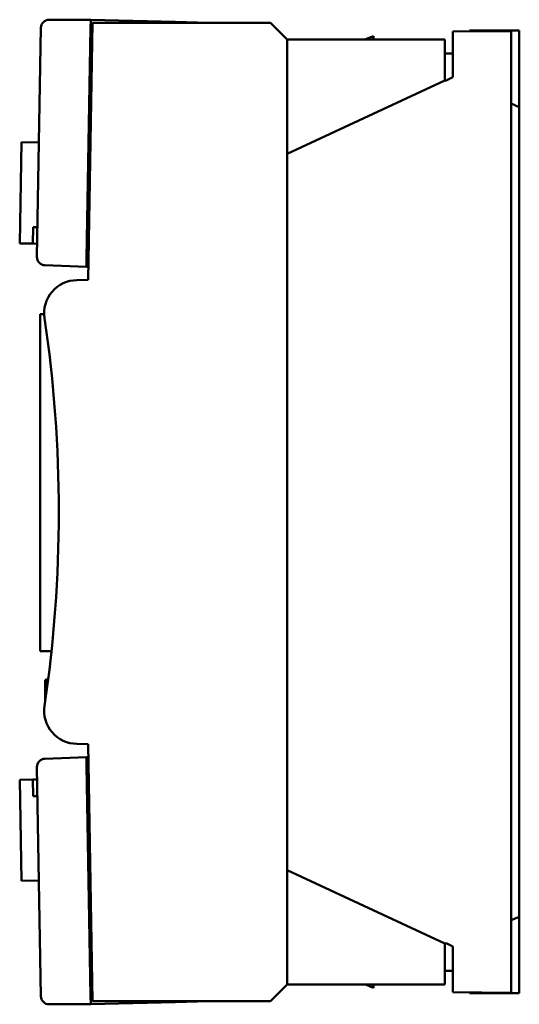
# Model space of a CAD drawing. Header units: millimetres. Extents: x 24 to 123, y 70 to 184.
# Tile 1 of 6: x 24 to 55, y 70 to 129. Entities that reach past the tile are written whole.
import ezdxf

# ---------------------------------------------------------------- set-up
doc = ezdxf.new("R2010")
doc.units = ezdxf.units.MM
doc.header["$LTSCALE"] = 0.666667
doc.layers.add('Arêtes visibles(ISO)', color=7, linetype='Continuous', lineweight=50)

msp = doc.modelspace()

# ---------------------------------------------------------------- linework, layer by layer
at = {"layer": 'Arêtes visibles(ISO)'}
for p, q in [((28.767, 129.241), (26.258, 129.241)), ((28.88, 129.047), (28.61, 113.547)), ((28.767, 129.241), (28.758, 128.742)), ((28.767, 129.241), (33.865, 129.108)), ((39.61, 129.047), (28.88, 129.047)), ((33.864, 129.047), (33.865, 129.108)), ((33.865, 129.108), (35.865, 129.056)), ((35.865, 129.056), (35.864, 129.047)), ((39.61, 129.047), (40.61, 128.047)), ((25.758, 128.75), (25.517, 114.94)), ((28.515, 114.844), (28.758, 128.742)), ((54.11, 128.554), (50.61, 128.524)), ((50.61, 128.524), (50.61, 125.768)), ((51.61, 128.533), (51.61, 128.584)), ((51.61, 128.584), (53.18, 128.584)), ((53.18, 128.546), (53.18, 128.584)), ((54.61, 128.584), (53.18, 128.584)), ((54.11, 128.554), (54.11, 70.554)), ((54.61, 126.027), (54.61, 128.584)), ((28.744, 127.942), (28.861, 127.94)), ((40.61, 128.047), (40.61, 121.147)), ((40.61, 128.047), (50.11, 128.047)), ((45.81, 128.254), (45.29, 128.047)), ((45.81, 128.047), (45.81, 128.254)), ((50.11, 125.577), (50.11, 128.047)), ((28.73, 127.142), (28.847, 127.142)), ((50.11, 127.212), (50.61, 127.212)), ((54.61, 123.972), (54.61, 126.027)), ((40.61, 121.147), (50.11, 125.577)), ((50.2, 125.577), (50.11, 125.577)), ((50.61, 125.768), (50.2, 125.577)), ((54.11, 124.185), (54.61, 123.972)), ((54.61, 123.972), (54.61, 123.079)), ((54.61, 76.029), (54.61, 123.079)), ((24.587, 121.848), (24.481, 115.749)), ((24.587, 121.848), (25.637, 121.83)), ((40.61, 121.147), (40.61, 77.947)), ((25.281, 115.735), (25.298, 116.735)), ((25.298, 116.735), (25.548, 116.731)), ((24.481, 115.749), (25.281, 115.735)), ((25.281, 115.735), (25.53, 115.731)), ((28.646, 115.639), (28.529, 115.643)), ((28.515, 114.844), (28.507, 114.344)), ((25.999, 114.431), (28.507, 114.344)), ((28.507, 114.344), (28.624, 114.34)), ((28.61, 113.547), (27.919, 113.535)), ((25.955, 111.479), (25.71, 111.479)), ((25.71, 91.159), (25.71, 111.479)), ((26.394, 91.159), (25.71, 91.159)), ((26.01, 88.086), (26.01, 89.422)), ((26.11, 89.422), (26.01, 89.422)), ((26.11, 89.422), (26.204, 89.515)), ((26.11, 88.799), (26.11, 89.422)), ((26.01, 87.072), (26.01, 87.089)), ((26.014, 87.072), (26.01, 87.072)), ((27.919, 85.559), (28.61, 85.547)), ((28.61, 85.547), (28.88, 70.047)), ((28.507, 84.75), (25.999, 84.662)), ((28.624, 84.754), (28.507, 84.75)), ((28.507, 84.75), (28.515, 84.25)), ((25.517, 84.154), (25.758, 70.343)), ((28.758, 70.352), (28.515, 84.25)), ((24.48, 83.396), (25.28, 83.41)), ((24.48, 83.396), (24.586, 77.297)), ((25.28, 83.41), (25.53, 83.415)), ((25.297, 82.41), (25.28, 83.41)), ((28.529, 83.45), (28.646, 83.454)), ((25.547, 82.415), (25.297, 82.41)), ((40.61, 77.947), (40.61, 71.047)), ((50.11, 73.517), (40.61, 77.947)), ((24.586, 77.297), (25.636, 77.315)), ((54.61, 76.029), (54.61, 75.136)), ((54.11, 74.924), (54.61, 75.136)), ((54.61, 73.081), (54.61, 75.136)), ((50.11, 71.047), (50.11, 73.517)), ((50.11, 73.517), (50.234, 73.517)), ((50.234, 73.517), (50.61, 73.341)), ((50.61, 73.341), (50.61, 70.585)), ((54.61, 70.524), (54.61, 73.081)), ((28.73, 71.952), (28.847, 71.952)), ((50.11, 71.881), (50.61, 71.881)), ((28.744, 71.152), (28.861, 71.153)), ((40.61, 71.047), (39.61, 70.047)), ((40.61, 71.047), (50.11, 71.047)), ((45.81, 70.854), (45.329, 71.047)), ((45.81, 71.047), (45.81, 70.854)), ((28.758, 70.352), (28.767, 69.852)), ((54.11, 70.554), (50.61, 70.585)), ((51.61, 70.524), (51.61, 70.576)), ((51.61, 70.524), (53.18, 70.524)), ((53.18, 70.524), (53.18, 70.563)), ((53.18, 70.524), (54.61, 70.524)), ((26.258, 69.852), (28.767, 69.852)), ((28.767, 69.852), (33.865, 69.985)), ((28.88, 70.047), (39.61, 70.047)), ((33.865, 69.985), (33.864, 70.047)), ((35.865, 70.038), (33.865, 69.985)), ((35.864, 70.047), (35.865, 70.038))]:
    msp.add_line(p, q, dxfattribs=at)
for centre, radius, start, end in [((26.258, 128.741), 0.5, 90, 179), ((26.017, 114.931), 0.5, 179, 268), ((27.954, 111.535), 2, 91, 188.40667), ((-53.165, 99.547), 80, 351.59333, 8.40667), ((27.954, 87.558), 2, 171.59333, 269), ((26.017, 84.162), 0.5, 92, 181), ((26.258, 70.352), 0.5, 181, 270)]:
    msp.add_arc(centre, radius, start, end, dxfattribs=at)

doc.saveas('drawing.dxf')
